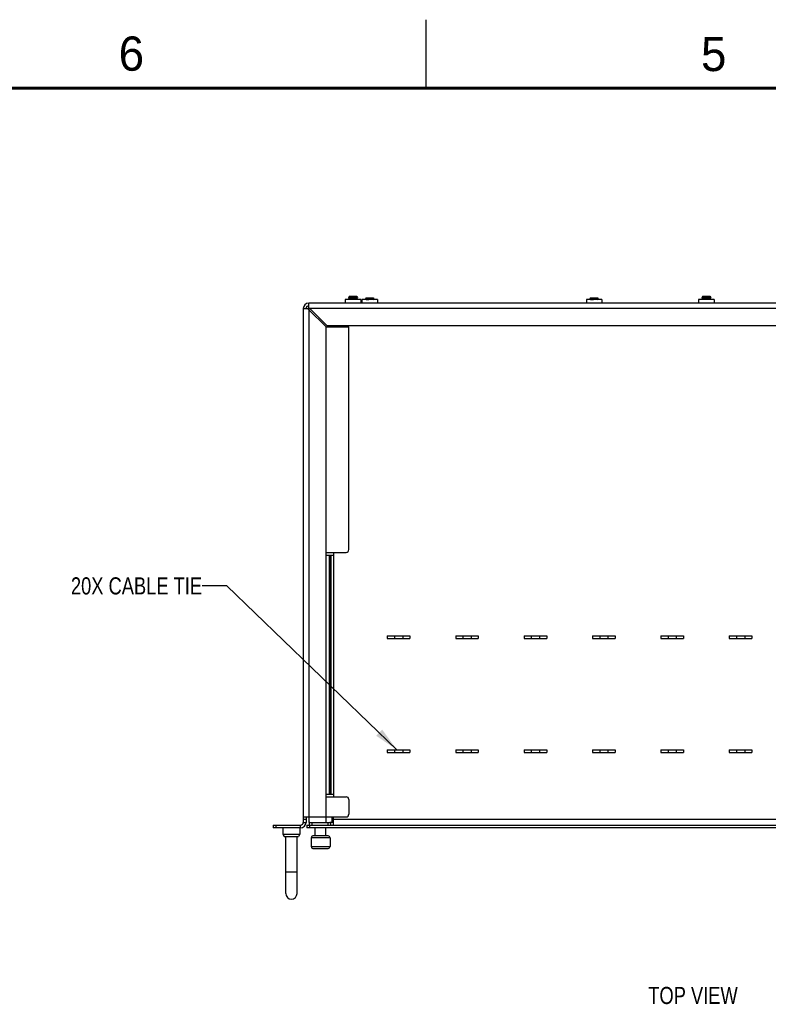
# Model space of a CAD drawing. Header units: inches. Extents: x 0 to 34, y 0 to 22.
# Tile 17 of 28: x 9.8 to 15.2, y 14.8 to 22. Entities that reach past the tile are written whole.
import ezdxf

# ---------------------------------------------------------------- set-up
doc = ezdxf.new("R2010")
doc.units = ezdxf.units.IN
doc.header["$LTSCALE"] = 1.87
doc.header["$MEASUREMENT"] = 0
doc.layers.get('0').update_dxf_attribs({"linetype": 'CONTINUOUS'})
doc.layers.add('02___PRT_ALL_AXES', color=7, linetype='CONTINUOUS')
doc.layers.add('DETAIL', color=7, linetype='CONTINUOUS')
doc.styles.get("Standard").update_dxf_attribs({"font": 'txt', "width": 0.8})
doc.styles.add('TEXTSTYLE_2', font='txt')
doc.dimstyles.get("Standard").update_dxf_attribs({"dimtxt": 0.125, "dimasz": 0.18, "dimexe": 0.125, "dimexo": 0.0625, "dimgap": 0.09, "dimtad": 0, "dimtih": 1, "dimtoh": 1, "dimzin": 4, "dimdsep": 46, "dimtxsty": 'STANDARD', "dimblk": '_FILLED', "dimblk1": '_FILLED', "dimblk2": '_FILLED', "dimcen": 0.09, "dimazin": 1, "dimtol": 1, "dimtp": 0.02, "dimtm": 0.02, "dimtfac": 1, "dimtofl": 0, "dimtmove": 0, "dimatfit": 3, "dimldrblk": '_FILLED', "dimfxl": 1, "dimtolj": 1, "dimtzin": 4, "dimarcsym": 0})

# ---------------------------------------------------------------- blocks, each defined once
blk = doc.blocks.new('_FILLED')
at = {"color": 0, "linetype": 'BYBLOCK'}
blk.add_solid([(0, 0), (-1, 0.174), (-1, -0.174)], dxfattribs=at)

msp = doc.modelspace()

# ---------------------------------------------------------------- linework, layer by layer
at = {"color": 2, "linetype": 'CONTINUOUS'}
msp.add_line((12.75, 21.5), (12.75, 22), dxfattribs=at)
at = {"color": 3, "linetype": 'CONTINUOUS'}
for p, q in [((11.8906, 19.8906), (11.8906, 19.9295)), ((17.7039, 19.9295), (11.8906, 19.9295)), ((11.8506, 19.8895), (11.8506, 16.1362)), ((11.8506, 19.8895), (11.8895, 19.8895)), ((12.0173, 19.7553), (11.89, 19.8825)), ((11.8906, 19.882), (11.8906, 16.1762)), ((12.0248, 19.7628), (11.8975, 19.8901)), ((17.6964, 19.8895), (11.8981, 19.8895)), ((12.0173, 16.1362), (12.0173, 19.7553)), ((12.0173, 19.7553), (12.1839, 19.7553)), ((17.5697, 19.7628), (12.0248, 19.7628)), ((12.0706, 19.7628), (12.0706, 19.7553)), ((12.1839, 18.1286), (12.1839, 19.7553)), ((12.0173, 18.1086), (12.1639, 18.1086)), ((12.0173, 18.0886), (12.0706, 18.0886)), ((12.039, 18.0886), (12.039, 16.3428)), ((12.0507, 16.3428), (12.0507, 18.0886)), ((12.0538, 16.3428), (12.0538, 18.0886)), ((12.0706, 18.1086), (12.0706, 16.3228)), ((12.4646, 17.4998), (12.4646, 17.4792)), ((12.4646, 17.4998), (12.6299, 17.4998)), ((12.4646, 17.4792), (12.6299, 17.4792)), ((12.5173, 17.4998), (12.5173, 17.4792)), ((12.5773, 17.4998), (12.5773, 17.4792)), ((12.6299, 17.4998), (12.6299, 17.4792)), ((12.9646, 17.4998), (12.9646, 17.4792)), ((12.9646, 17.4998), (13.1299, 17.4998)), ((12.9646, 17.4792), (13.1299, 17.4792)), ((13.0173, 17.4998), (13.0173, 17.4792)), ((13.0773, 17.4998), (13.0773, 17.4792)), ((13.1299, 17.4998), (13.1299, 17.4792)), ((13.4646, 17.4998), (13.4646, 17.4792)), ((13.4646, 17.4998), (13.6299, 17.4998)), ((13.4646, 17.4792), (13.6299, 17.4792)), ((13.5173, 17.4998), (13.5173, 17.4792)), ((13.5773, 17.4998), (13.5773, 17.4792)), ((13.6299, 17.4998), (13.6299, 17.4792)), ((13.9646, 17.4998), (13.9646, 17.4792)), ((13.9646, 17.4998), (14.1299, 17.4998)), ((13.9646, 17.4792), (14.1299, 17.4792)), ((14.0173, 17.4998), (14.0173, 17.4792)), ((14.0773, 17.4998), (14.0773, 17.4792)), ((14.1299, 17.4998), (14.1299, 17.4792)), ((14.4646, 17.4998), (14.4646, 17.4792)), ((14.4646, 17.4998), (14.6299, 17.4998)), ((14.4646, 17.4792), (14.6299, 17.4792)), ((14.5173, 17.4998), (14.5173, 17.4792)), ((14.5773, 17.4998), (14.5773, 17.4792)), ((14.6299, 17.4998), (14.6299, 17.4792)), ((14.9646, 17.4998), (15.1299, 17.4998)), ((14.9646, 17.4998), (14.9646, 17.4792)), ((14.9646, 17.4792), (15.1299, 17.4792)), ((15.0173, 17.4998), (15.0173, 17.4792)), ((15.0773, 17.4998), (15.0773, 17.4792)), ((15.1299, 17.4998), (15.1299, 17.4792)), ((12.4646, 16.6665), (12.4646, 16.6458)), ((12.4646, 16.6665), (12.6299, 16.6665)), ((12.4646, 16.6458), (12.6299, 16.6458)), ((12.5173, 16.6665), (12.5173, 16.6458)), ((12.5773, 16.6665), (12.5773, 16.6458)), ((12.6299, 16.6665), (12.6299, 16.6458)), ((12.9646, 16.6665), (12.9646, 16.6458)), ((12.9646, 16.6665), (13.1299, 16.6665)), ((12.9646, 16.6458), (13.1299, 16.6458)), ((13.0173, 16.6665), (13.0173, 16.6458)), ((13.0773, 16.6665), (13.0773, 16.6458)), ((13.1299, 16.6665), (13.1299, 16.6458)), ((13.4646, 16.6665), (13.4646, 16.6458)), ((13.4646, 16.6665), (13.6299, 16.6665)), ((13.4646, 16.6458), (13.6299, 16.6458)), ((13.5173, 16.6665), (13.5173, 16.6458)), ((13.5773, 16.6665), (13.5773, 16.6458)), ((13.6299, 16.6665), (13.6299, 16.6458)), ((13.9646, 16.6665), (14.1299, 16.6665)), ((13.9646, 16.6665), (13.9646, 16.6458)), ((13.9646, 16.6458), (14.1299, 16.6458)), ((14.0173, 16.6665), (14.0173, 16.6458)), ((14.0773, 16.6665), (14.0773, 16.6458)), ((14.1299, 16.6665), (14.1299, 16.6458)), ((14.4646, 16.6665), (14.6299, 16.6665)), ((14.4646, 16.6665), (14.4646, 16.6458)), ((14.4646, 16.6458), (14.6299, 16.6458)), ((14.5173, 16.6665), (14.5173, 16.6458)), ((14.5773, 16.6665), (14.5773, 16.6458)), ((14.6299, 16.6665), (14.6299, 16.6458)), ((14.9646, 16.6665), (15.1299, 16.6665)), ((14.9646, 16.6665), (14.9646, 16.6458)), ((14.9646, 16.6458), (15.1299, 16.6458)), ((15.0173, 16.6665), (15.0173, 16.6458)), ((15.0773, 16.6665), (15.0773, 16.6458)), ((15.1299, 16.6665), (15.1299, 16.6458)), ((12.0173, 16.3428), (12.0706, 16.3428)), ((12.0173, 16.3228), (12.1639, 16.3228)), ((12.1839, 16.3028), (12.1839, 16.1962)), ((11.6306, 16.1162), (11.8306, 16.1162)), ((11.8506, 16.1762), (12.1639, 16.1762)), ((11.8939, 16.1362), (11.8939, 16.1762)), ((11.8992, 16.1362), (11.8939, 16.1362)), ((12.0606, 16.1362), (12.0453, 16.1362)), ((12.0606, 16.1762), (12.0606, 16.1362)), ((12.0706, 16.1162), (12.0706, 16.1762)), ((17.5239, 16.1562), (12.0706, 16.1562)), ((17.7173, 16.0962), (11.8773, 16.0962))]:
    msp.add_line(p, q, dxfattribs=at)
at = {"color": 7, "linetype": 'CONTINUOUS'}
for p, q in [((12.1568, 19.9557), (12.1568, 19.9295)), ((12.271, 19.9557), (12.1568, 19.9557)), ((12.1811, 19.9679), (12.1813, 19.9681)), ((12.1811, 19.9679), (12.1811, 19.9666)), ((12.1811, 19.9666), (12.1813, 19.9664)), ((12.1811, 19.9574), (12.1813, 19.9576)), ((12.1811, 19.9574), (12.1811, 19.9561)), ((12.1811, 19.9561), (12.1813, 19.9559)), ((12.1881, 19.972), (12.1813, 19.9681)), ((12.1813, 19.9664), (12.1879, 19.9626)), ((12.1881, 19.9615), (12.1813, 19.9576)), ((12.1813, 19.9559), (12.1816, 19.9557)), ((12.1877, 19.9804), (12.1832, 19.9759)), ((12.1832, 19.9759), (12.1832, 19.9758)), ((12.1832, 19.9758), (12.1879, 19.9731)), ((12.1877, 19.9804), (12.2402, 19.9804)), ((12.1879, 19.9719), (12.1879, 19.9731)), ((12.1879, 19.9614), (12.1879, 19.9626)), ((12.2394, 19.9557), (12.2399, 19.9561)), ((12.2397, 19.9782), (12.2413, 19.9791)), ((12.2397, 19.9677), (12.2466, 19.9717)), ((12.2397, 19.9572), (12.2466, 19.9612)), ((12.2399, 19.9783), (12.2399, 19.9771)), ((12.2399, 19.9666), (12.2399, 19.9678)), ((12.2399, 19.9561), (12.2399, 19.9573)), ((12.2466, 19.9733), (12.24, 19.9772)), ((12.2466, 19.9628), (12.24, 19.9667)), ((12.2407, 19.9557), (12.24, 19.9562)), ((12.2402, 19.9804), (12.2413, 19.9792)), ((12.2413, 19.9792), (12.2413, 19.9791)), ((12.2467, 19.9731), (12.2466, 19.9733)), ((12.2467, 19.9718), (12.2466, 19.9717)), ((12.2466, 19.9628), (12.2467, 19.9626)), ((12.2467, 19.9613), (12.2466, 19.9612)), ((12.2467, 19.9731), (12.2467, 19.9718)), ((12.2467, 19.9613), (12.2467, 19.9626)), ((12.271, 19.9557), (12.271, 19.9295)), ((12.2795, 19.9557), (12.2795, 19.9295)), ((12.3937, 19.9557), (12.2795, 19.9557)), ((12.3108, 19.9589), (12.3053, 19.9557)), ((12.3103, 19.9672), (12.3059, 19.9628)), ((12.3059, 19.9628), (12.3059, 19.9626)), ((12.3059, 19.9626), (12.3106, 19.9599)), ((12.3103, 19.9672), (12.3628, 19.9672)), ((12.3106, 19.9588), (12.3106, 19.96)), ((12.3624, 19.9651), (12.364, 19.966)), ((12.3626, 19.9652), (12.3626, 19.964)), ((12.3693, 19.9602), (12.3626, 19.964)), ((12.3628, 19.9672), (12.364, 19.9661)), ((12.364, 19.9661), (12.364, 19.966)), ((12.3644, 19.9557), (12.3693, 19.9585)), ((12.3694, 19.96), (12.3693, 19.9602)), ((12.3694, 19.9587), (12.3693, 19.9585)), ((12.3694, 19.96), (12.3694, 19.9587)), ((12.3937, 19.9557), (12.3937, 19.9295)), ((13.9198, 19.9557), (13.9198, 19.9295)), ((14.034, 19.9557), (13.9198, 19.9557)), ((13.9511, 19.9589), (13.9457, 19.9557)), ((13.9507, 19.9672), (13.9462, 19.9628)), ((13.9462, 19.9628), (13.9462, 19.9626)), ((13.9462, 19.9626), (13.9509, 19.9599)), ((13.9507, 19.9672), (14.0032, 19.9672)), ((13.9509, 19.9588), (13.9509, 19.96)), ((14.0027, 19.9651), (14.0043, 19.966)), ((14.0029, 19.9652), (14.0029, 19.964)), ((14.0096, 19.9602), (14.003, 19.964)), ((14.0032, 19.9672), (14.0043, 19.9661)), ((14.0043, 19.9661), (14.0043, 19.966)), ((14.0048, 19.9557), (14.0096, 19.9585)), ((14.0097, 19.96), (14.0096, 19.9602)), ((14.0097, 19.9587), (14.0096, 19.9585)), ((14.0097, 19.96), (14.0097, 19.9587)), ((14.034, 19.9557), (14.034, 19.9295)), ((14.7402, 19.9557), (14.7402, 19.9295)), ((14.8543, 19.9557), (14.7402, 19.9557)), ((14.7645, 19.9679), (14.7646, 19.9681)), ((14.7645, 19.9679), (14.7645, 19.9666)), ((14.7645, 19.9666), (14.7646, 19.9664)), ((14.7645, 19.9574), (14.7646, 19.9576)), ((14.7645, 19.9574), (14.7645, 19.9561)), ((14.7645, 19.9561), (14.7646, 19.9559)), ((14.7714, 19.972), (14.7646, 19.9681)), ((14.7646, 19.9664), (14.7712, 19.9626)), ((14.7714, 19.9615), (14.7646, 19.9576)), ((14.7646, 19.9559), (14.7649, 19.9557)), ((14.771, 19.9804), (14.7665, 19.9759)), ((14.7665, 19.9759), (14.7666, 19.9758)), ((14.7666, 19.9758), (14.7712, 19.9731)), ((14.771, 19.9804), (14.8235, 19.9804)), ((14.7713, 19.9719), (14.7713, 19.9731)), ((14.7713, 19.9614), (14.7713, 19.9626)), ((14.8227, 19.9557), (14.8232, 19.9561)), ((14.8231, 19.9782), (14.8246, 19.9791)), ((14.8231, 19.9677), (14.8299, 19.9717)), ((14.8231, 19.9572), (14.8299, 19.9612)), ((14.8232, 19.9783), (14.8232, 19.9771)), ((14.8232, 19.9666), (14.8232, 19.9678)), ((14.8232, 19.9561), (14.8232, 19.9573)), ((14.8299, 19.9733), (14.8233, 19.9772)), ((14.8299, 19.9628), (14.8233, 19.9667)), ((14.824, 19.9557), (14.8233, 19.9562)), ((14.8235, 19.9804), (14.8247, 19.9792)), ((14.8247, 19.9792), (14.8246, 19.9791)), ((14.8301, 19.9731), (14.8299, 19.9733)), ((14.8301, 19.9718), (14.8299, 19.9717)), ((14.8299, 19.9628), (14.8301, 19.9626)), ((14.8301, 19.9613), (14.8299, 19.9612)), ((14.8301, 19.9731), (14.8301, 19.9718)), ((14.8301, 19.9613), (14.8301, 19.9626)), ((14.8543, 19.9557), (14.8543, 19.9295)), ((11.8896, 19.8872), (11.89, 19.8895)), ((11.8896, 19.8847), (11.8896, 19.8872)), ((12.0489, 19.7576), (12.0493, 19.7629)), ((12.05, 19.7628), (12.05, 19.7553)), ((12.0545, 19.7577), (12.0544, 19.7629)), ((12.0546, 19.7555), (12.0545, 19.7577)), ((11.6306, 16.1162), (11.6306, 16.0962)), ((11.6506, 16.1162), (11.6506, 16.0962)), ((11.8306, 16.0962), (11.8306, 16.1162)), ((11.8706, 16.1562), (11.8506, 16.1562)), ((11.8506, 16.1362), (11.8706, 16.1362)), ((11.8706, 16.1762), (11.8706, 16.1362)), ((11.8773, 16.1162), (11.8773, 16.0962)), ((11.8773, 16.1162), (17.7173, 16.1162)), ((11.8939, 16.1362), (11.8939, 16.1162)), ((11.8973, 16.1162), (11.8973, 16.0962)), ((11.8992, 16.1362), (12.0453, 16.1362)), ((11.9139, 16.1362), (11.9139, 16.1162)), ((12.0306, 16.1362), (12.0306, 16.1162)), ((12.0506, 16.1362), (12.0506, 16.1162)), ((12.0706, 16.1362), (12.0606, 16.1362)), ((11.8306, 16.0962), (11.6306, 16.0962)), ((11.7014, 16.0962), (11.7014, 16.0495)), ((11.7014, 16.0495), (11.7118, 16.0338)), ((11.7014, 16.0495), (11.8264, 16.0495)), ((11.8264, 16.0495), (11.8161, 16.0338)), ((11.8264, 16.0962), (11.8264, 16.0495)), ((11.7118, 16.0338), (11.8161, 16.0338)), ((11.7223, 15.6172), (11.7223, 16.0338)), ((11.8056, 15.6172), (11.8056, 16.0338)), ((11.9078, 16.024), (11.9078, 15.9593)), ((12.0467, 16.024), (11.9078, 16.024)), ((12.0336, 16.0371), (11.9209, 16.0371)), ((12.0467, 16.024), (12.0467, 15.9593)), ((11.9078, 15.9593), (12.0467, 15.9593)), ((11.9209, 15.9462), (12.0336, 15.9462)), ((11.8056, 15.7735), (11.7223, 15.7735))]:
    msp.add_line(p, q, dxfattribs=at)
at = {"color": 7, "linetype": 'CONTINUOUS', "const_width": 0.02}
msp.add_lwpolyline([(33.5, 21.5), (0.5, 21.5)], dxfattribs=at)
at = {"color": 3, "linetype": 'CONTINUOUS'}
for centre, radius, start, end in [((11.8906, 19.8895), 0.04, 90, 180), ((12.1639, 18.1286), 0.02, 270, 360), ((12.1639, 16.3028), 0.02, 0, 90), ((12.1639, 16.1962), 0.02, 270, 360), ((11.8306, 16.1362), 0.02, 270, 360)]:
    msp.add_arc(centre, radius, start, end, dxfattribs=at)
at = {"color": 7, "linetype": 'CONTINUOUS'}
for centre, radius, start, end in [((11.8906, 19.8895), 0.02, 90, 180), ((12.0497, 19.7317), 0.0333, 109.45392, 134.30785), ((12.2853, 19.7468), 0.2366, 177.4002, 177.89429), ((12.0543, 19.7551), 0.01, 2.5, 52.68014), ((11.8306, 16.1362), 0.04, 270, 360), ((11.9209, 16.024), 0.0131, 90, 180), ((12.0336, 16.024), 0.0131, 0, 90), ((11.9209, 15.9593), 0.0131, 180, 270), ((12.0336, 15.9593), 0.0131, 270, 360), ((11.7639, 15.6172), 0.0417, 180, 360)]:
    msp.add_arc(centre, radius, start, end, dxfattribs=at)
for points, knots in [([(12.2466, 19.9717), (12.2465, 19.9716), (12.2461, 19.9715), (12.2453, 19.9713), (12.2443, 19.9712), (12.2431, 19.971), (12.2416, 19.9709), (12.239, 19.9707), (12.2353, 19.9704), (12.2302, 19.9701), (12.2245, 19.9697), (12.2186, 19.9694), (12.2125, 19.9691), (12.2065, 19.9688), (12.2006, 19.9685), (12.1951, 19.9682), (12.1904, 19.9679), (12.1871, 19.9676), (12.1849, 19.9674), (12.1836, 19.9673), (12.1826, 19.9671), (12.1818, 19.9669), (12.1814, 19.9668), (12.1811, 19.9667), (12.1811, 19.9666)], [0, 0, 0, 0, 0.007237, 0.018763, 0.034385, 0.053743, 0.076494, 0.103195, 0.168375, 0.247097, 0.335307, 0.427893, 0.519889, 0.612649, 0.703842, 0.788181, 0.860951, 0.918837, 0.941799, 0.961365, 0.977224, 0.988999, 0.996493, 1, 1, 1, 1]), ([(12.2466, 19.9612), (12.2465, 19.9611), (12.2461, 19.961), (12.2453, 19.9608), (12.2443, 19.9607), (12.2431, 19.9605), (12.2416, 19.9604), (12.239, 19.9602), (12.2353, 19.9599), (12.2302, 19.9596), (12.2245, 19.9592), (12.2186, 19.9589), (12.2125, 19.9586), (12.2065, 19.9583), (12.2006, 19.958), (12.1951, 19.9577), (12.1904, 19.9574), (12.1871, 19.9571), (12.1849, 19.9569), (12.1836, 19.9568), (12.1826, 19.9566), (12.1818, 19.9564), (12.1814, 19.9563), (12.1811, 19.9562), (12.1811, 19.9561)], [0, 0, 0, 0, 0.007232, 0.01876, 0.034389, 0.053736, 0.076488, 0.1032, 0.168375, 0.247096, 0.335306, 0.427894, 0.519891, 0.612654, 0.70384, 0.788183, 0.860949, 0.918836, 0.941797, 0.961364, 0.977219, 0.989002, 0.99649, 1, 1, 1, 1]), ([(12.1813, 19.9681), (12.1814, 19.9681), (12.1818, 19.9683), (12.1825, 19.9684), (12.1835, 19.9686), (12.1848, 19.9687), (12.1863, 19.9688), (12.1888, 19.9691), (12.1925, 19.9693), (12.1976, 19.9697), (12.2033, 19.97), (12.2093, 19.9703), (12.2154, 19.9706), (12.2214, 19.9709), (12.2273, 19.9712), (12.2327, 19.9715), (12.2374, 19.9719), (12.2408, 19.9721), (12.243, 19.9723), (12.2442, 19.9725), (12.2453, 19.9726), (12.246, 19.9728), (12.2465, 19.9729), (12.2467, 19.9731), (12.2467, 19.9731)], [0, 0, 0, 0, 0.007231, 0.018762, 0.034385, 0.053738, 0.076495, 0.103195, 0.168376, 0.247097, 0.335306, 0.427892, 0.519884, 0.612646, 0.703841, 0.788182, 0.860945, 0.918833, 0.9418, 0.961363, 0.977222, 0.988999, 0.996492, 1, 1, 1, 1]), ([(12.1813, 19.9576), (12.1814, 19.9576), (12.1818, 19.9578), (12.1825, 19.9579), (12.1835, 19.9581), (12.1848, 19.9582), (12.1863, 19.9583), (12.1888, 19.9586), (12.1925, 19.9588), (12.1976, 19.9592), (12.2033, 19.9595), (12.2093, 19.9598), (12.2154, 19.9601), (12.2214, 19.9604), (12.2273, 19.9607), (12.2327, 19.961), (12.2374, 19.9614), (12.2408, 19.9616), (12.243, 19.9618), (12.2442, 19.962), (12.2453, 19.9621), (12.246, 19.9623), (12.2465, 19.9624), (12.2467, 19.9626), (12.2467, 19.9626)], [0, 0, 0, 0, 0.007233, 0.018764, 0.034385, 0.053743, 0.07649, 0.103197, 0.168378, 0.247097, 0.335306, 0.427913, 0.51989, 0.612647, 0.703841, 0.788181, 0.860948, 0.918835, 0.941802, 0.961358, 0.97722, 0.989, 0.996489, 1, 1, 1, 1]), ([(12.1963, 19.9769), (12.1953, 19.9768), (12.1936, 19.9767), (12.1911, 19.9766), (12.1889, 19.9765), (12.187, 19.9764), (12.1855, 19.9763), (12.1844, 19.9762), (12.1837, 19.9761), (12.1833, 19.976), (12.1832, 19.9759), (12.1832, 19.9759)], [0, 0, 0, 0, 0.213114, 0.405101, 0.573237, 0.715288, 0.830061, 0.916249, 0.972865, 0.99001, 1, 1, 1, 1]), ([(12.1879, 19.9731), (12.1879, 19.9732), (12.1881, 19.9734), (12.1885, 19.9735), (12.1891, 19.9737), (12.1902, 19.9739), (12.1922, 19.9741), (12.1951, 19.9744), (12.1987, 19.9747), (12.2029, 19.9751), (12.2075, 19.9754), (12.2122, 19.9757), (12.2169, 19.9759), (12.2216, 19.9763), (12.2261, 19.9766), (12.2302, 19.9769), (12.2336, 19.9772), (12.2363, 19.9775), (12.2381, 19.9777), (12.2391, 19.978), (12.2395, 19.9781), (12.2397, 19.9781)], [0, 0, 0, 0, 0.003955, 0.011487, 0.023079, 0.03859, 0.080066, 0.136322, 0.207144, 0.289495, 0.378946, 0.470457, 0.560972, 0.652448, 0.740477, 0.820121, 0.887264, 0.939325, 0.977161, 0.990609, 1, 1, 1, 1]), ([(12.2397, 19.9677), (12.2396, 19.9676), (12.2393, 19.9675), (12.2383, 19.9673), (12.2366, 19.967), (12.2339, 19.9667), (12.2305, 19.9664), (12.2265, 19.9661), (12.222, 19.9658), (12.2173, 19.9655), (12.2125, 19.9652), (12.2078, 19.9649), (12.2031, 19.9646), (12.1989, 19.9642), (12.1952, 19.9639), (12.1923, 19.9636), (12.1903, 19.9634), (12.1891, 19.9632), (12.1885, 19.963), (12.1881, 19.9629), (12.1879, 19.9627), (12.1879, 19.9626)], [0, 0, 0, 0, 0.008408, 0.02094, 0.057375, 0.108074, 0.17418, 0.253299, 0.34135, 0.433296, 0.524462, 0.61652, 0.706776, 0.790071, 0.861836, 0.918898, 0.960914, 0.976633, 0.988383, 0.996005, 1, 1, 1, 1]), ([(12.2399, 19.9771), (12.2399, 19.977), (12.2397, 19.9768), (12.2394, 19.9767), (12.2388, 19.9766), (12.2376, 19.9763), (12.2356, 19.9761), (12.2326, 19.9758), (12.229, 19.9755), (12.2247, 19.9752), (12.2201, 19.9748), (12.2154, 19.9745), (12.2106, 19.9743), (12.2059, 19.9739), (12.2014, 19.9736), (12.1973, 19.9733), (12.1939, 19.973), (12.1913, 19.9727), (12.1896, 19.9725), (12.1886, 19.9722), (12.1882, 19.9721), (12.1881, 19.972)], [0, 0, 0, 0, 0.00399, 0.011619, 0.023369, 0.039093, 0.081113, 0.138165, 0.209927, 0.293223, 0.383477, 0.475532, 0.5667, 0.658649, 0.7467, 0.82582, 0.891929, 0.94263, 0.979058, 0.991589, 1, 1, 1, 1]), ([(12.1881, 19.9615), (12.1882, 19.9616), (12.1886, 19.9617), (12.1896, 19.962), (12.1913, 19.9622), (12.1939, 19.9625), (12.1973, 19.9628), (12.2014, 19.9631), (12.2059, 19.9634), (12.2106, 19.9638), (12.2154, 19.964), (12.2201, 19.9643), (12.2247, 19.9647), (12.229, 19.965), (12.2326, 19.9653), (12.2356, 19.9656), (12.2376, 19.9658), (12.2388, 19.9661), (12.2394, 19.9662), (12.2397, 19.9664), (12.2399, 19.9665), (12.2399, 19.9666)], [0, 0, 0, 0, 0.008408, 0.02094, 0.057375, 0.108074, 0.17418, 0.253299, 0.34135, 0.433296, 0.524462, 0.61652, 0.706776, 0.790071, 0.861836, 0.918898, 0.960914, 0.976633, 0.988383, 0.996005, 1, 1, 1, 1]), ([(12.2413, 19.9791), (12.2412, 19.9791), (12.2411, 19.979), (12.2405, 19.9789), (12.2396, 19.9788), (12.2381, 19.9786), (12.2362, 19.9785), (12.2338, 19.9784), (12.23, 19.9782), (12.2246, 19.9779), (12.2176, 19.9777), (12.2103, 19.9774), (12.2032, 19.9772), (12.1985, 19.977), (12.1963, 19.9769)], [0, 0, 0, 0, 0.004599, 0.011899, 0.03469, 0.068147, 0.111485, 0.163799, 0.22416, 0.364742, 0.523546, 0.689631, 0.851907, 1, 1, 1, 1]), ([(12.2397, 19.9572), (12.2396, 19.9571), (12.2392, 19.957), (12.2384, 19.9568), (12.2373, 19.9566), (12.2354, 19.9564), (12.2323, 19.9561), (12.2296, 19.9559), (12.2281, 19.9557)], [0, 0, 0, 0, 0.045288, 0.115276, 0.208226, 0.321463, 0.617211, 1, 1, 1, 1]), ([(12.3189, 19.9637), (12.318, 19.9637), (12.3162, 19.9636), (12.3137, 19.9635), (12.3115, 19.9634), (12.3097, 19.9633), (12.3082, 19.9632), (12.3071, 19.963), (12.3064, 19.9629), (12.306, 19.9628), (12.3059, 19.9628), (12.3059, 19.9628)], [0, 0, 0, 0, 0.213114, 0.405101, 0.573237, 0.715288, 0.830061, 0.916249, 0.972865, 0.99001, 1, 1, 1, 1]), ([(12.3092, 19.9557), (12.3116, 19.9559), (12.317, 19.9563), (12.3259, 19.9569), (12.3358, 19.9574), (12.3442, 19.9578), (12.3508, 19.9581), (12.3553, 19.9584), (12.3594, 19.9587), (12.3628, 19.9589), (12.3655, 19.9592), (12.3673, 19.9594), (12.3684, 19.9596), (12.3689, 19.9597), (12.3692, 19.9598), (12.3694, 19.96), (12.3694, 19.96)], [0, 0, 0, 0, 0.116997, 0.271581, 0.440186, 0.608668, 0.690892, 0.767323, 0.834958, 0.891591, 0.936046, 0.969612, 0.981987, 0.991146, 0.997026, 1, 1, 1, 1]), ([(12.3106, 19.96), (12.3106, 19.9601), (12.3108, 19.9602), (12.3111, 19.9604), (12.3117, 19.9605), (12.3129, 19.9608), (12.3149, 19.961), (12.3178, 19.9613), (12.3214, 19.9616), (12.3256, 19.9619), (12.3302, 19.9622), (12.3349, 19.9625), (12.3396, 19.9628), (12.3443, 19.9631), (12.3488, 19.9635), (12.3528, 19.9638), (12.3563, 19.9641), (12.359, 19.9644), (12.3608, 19.9646), (12.3618, 19.9648), (12.3622, 19.965), (12.3623, 19.965)], [0, 0, 0, 0, 0.003955, 0.011487, 0.023079, 0.03859, 0.080066, 0.136322, 0.207144, 0.289495, 0.378946, 0.470457, 0.560972, 0.652448, 0.740477, 0.820121, 0.887264, 0.939325, 0.977161, 0.990609, 1, 1, 1, 1]), ([(12.3626, 19.964), (12.3626, 19.9639), (12.3624, 19.9637), (12.362, 19.9636), (12.3614, 19.9634), (12.3603, 19.9632), (12.3583, 19.963), (12.3553, 19.9627), (12.3516, 19.9624), (12.3474, 19.962), (12.3428, 19.9617), (12.338, 19.9614), (12.3332, 19.9611), (12.3285, 19.9608), (12.324, 19.9605), (12.32, 19.9602), (12.3166, 19.9599), (12.3139, 19.9596), (12.3122, 19.9593), (12.3112, 19.9591), (12.3109, 19.959), (12.3108, 19.9589)], [0, 0, 0, 0, 0.00399, 0.011619, 0.023369, 0.039093, 0.081113, 0.138165, 0.209927, 0.293223, 0.383477, 0.475532, 0.5667, 0.658649, 0.7467, 0.82582, 0.891929, 0.94263, 0.979058, 0.991589, 1, 1, 1, 1]), ([(12.364, 19.966), (12.3639, 19.9659), (12.3637, 19.9659), (12.3632, 19.9658), (12.3623, 19.9656), (12.3608, 19.9655), (12.3588, 19.9654), (12.3565, 19.9653), (12.3527, 19.9651), (12.3473, 19.9648), (12.3403, 19.9645), (12.333, 19.9643), (12.3258, 19.964), (12.3212, 19.9638), (12.3189, 19.9637)], [0, 0, 0, 0, 0.004599, 0.011899, 0.03469, 0.068147, 0.111485, 0.163799, 0.22416, 0.364742, 0.523546, 0.689631, 0.851907, 1, 1, 1, 1]), ([(12.3693, 19.9585), (12.3691, 19.9585), (12.3686, 19.9583), (12.3678, 19.9582), (12.3666, 19.958), (12.3651, 19.9578), (12.3632, 19.9577), (12.3602, 19.9574), (12.3557, 19.9571), (12.3497, 19.9568), (12.3432, 19.9564), (12.3364, 19.9561), (12.3319, 19.9559), (12.3296, 19.9557)], [0, 0, 0, 0, 0.013786, 0.036343, 0.067166, 0.105329, 0.150861, 0.204733, 0.335449, 0.490483, 0.659171, 0.829482, 1, 1, 1, 1]), ([(13.9593, 19.9637), (13.9583, 19.9637), (13.9566, 19.9636), (13.9541, 19.9635), (13.9519, 19.9634), (13.95, 19.9633), (13.9485, 19.9632), (13.9474, 19.963), (13.9467, 19.9629), (13.9463, 19.9628), (13.9462, 19.9628), (13.9462, 19.9628)], [0, 0, 0, 0, 0.213114, 0.405101, 0.573237, 0.715288, 0.830061, 0.916249, 0.972865, 0.99001, 1, 1, 1, 1]), ([(13.9496, 19.9557), (13.9519, 19.9559), (13.9574, 19.9563), (13.9662, 19.9569), (13.9761, 19.9574), (13.9845, 19.9578), (13.9911, 19.9581), (13.9957, 19.9584), (13.9997, 19.9587), (14.0031, 19.9589), (14.0058, 19.9592), (14.0076, 19.9594), (14.0087, 19.9596), (14.0092, 19.9597), (14.0096, 19.9598), (14.0097, 19.96), (14.0097, 19.96)], [0, 0, 0, 0, 0.116997, 0.271581, 0.440186, 0.608668, 0.690892, 0.767323, 0.834958, 0.891591, 0.936046, 0.969612, 0.981987, 0.991146, 0.997026, 1, 1, 1, 1]), ([(13.9509, 19.96), (13.9509, 19.9601), (13.9511, 19.9602), (13.9515, 19.9604), (13.9521, 19.9605), (13.9532, 19.9608), (13.9552, 19.961), (13.9581, 19.9613), (13.9617, 19.9616), (13.9659, 19.9619), (13.9705, 19.9622), (13.9752, 19.9625), (13.9799, 19.9628), (13.9846, 19.9631), (13.9891, 19.9635), (13.9932, 19.9638), (13.9966, 19.9641), (13.9993, 19.9644), (14.0011, 19.9646), (14.0021, 19.9648), (14.0025, 19.965), (14.0027, 19.965)], [0, 0, 0, 0, 0.003955, 0.011487, 0.023079, 0.03859, 0.080066, 0.136322, 0.207144, 0.289495, 0.378946, 0.470457, 0.560972, 0.652448, 0.740477, 0.820121, 0.887264, 0.939325, 0.977161, 0.990609, 1, 1, 1, 1]), ([(14.0029, 19.964), (14.0029, 19.9639), (14.0027, 19.9637), (14.0024, 19.9636), (14.0018, 19.9634), (14.0006, 19.9632), (13.9986, 19.963), (13.9956, 19.9627), (13.992, 19.9624), (13.9877, 19.962), (13.9831, 19.9617), (13.9784, 19.9614), (13.9736, 19.9611), (13.9689, 19.9608), (13.9644, 19.9605), (13.9603, 19.9602), (13.9569, 19.9599), (13.9543, 19.9596), (13.9526, 19.9593), (13.9516, 19.9591), (13.9512, 19.959), (13.9511, 19.9589)], [0, 0, 0, 0, 0.00399, 0.011619, 0.023369, 0.039093, 0.081113, 0.138165, 0.209927, 0.293223, 0.383477, 0.475532, 0.5667, 0.658649, 0.7467, 0.82582, 0.891929, 0.94263, 0.979058, 0.991589, 1, 1, 1, 1]), ([(14.0043, 19.966), (14.0042, 19.9659), (14.0041, 19.9659), (14.0035, 19.9658), (14.0026, 19.9656), (14.0011, 19.9655), (13.9992, 19.9654), (13.9968, 19.9653), (13.993, 19.9651), (13.9876, 19.9648), (13.9806, 19.9645), (13.9733, 19.9643), (13.9662, 19.964), (13.9615, 19.9638), (13.9593, 19.9637)], [0, 0, 0, 0, 0.004599, 0.011899, 0.03469, 0.068147, 0.111485, 0.163799, 0.22416, 0.364742, 0.523546, 0.689631, 0.851907, 1, 1, 1, 1]), ([(14.0096, 19.9585), (14.0094, 19.9585), (14.009, 19.9583), (14.0081, 19.9582), (14.0069, 19.958), (14.0054, 19.9578), (14.0036, 19.9577), (14.0005, 19.9574), (13.996, 19.9571), (13.99, 19.9568), (13.9835, 19.9564), (13.9767, 19.9561), (13.9722, 19.9559), (13.97, 19.9557)], [0, 0, 0, 0, 0.013786, 0.036343, 0.067166, 0.105329, 0.150861, 0.204733, 0.335449, 0.490483, 0.659171, 0.829482, 1, 1, 1, 1]), ([(14.8299, 19.9717), (14.8298, 19.9716), (14.8294, 19.9715), (14.8287, 19.9713), (14.8276, 19.9712), (14.8264, 19.971), (14.8249, 19.9709), (14.8224, 19.9707), (14.8186, 19.9704), (14.8136, 19.9701), (14.8079, 19.9697), (14.8019, 19.9694), (14.7958, 19.9691), (14.7898, 19.9688), (14.7839, 19.9685), (14.7785, 19.9682), (14.7738, 19.9679), (14.7704, 19.9676), (14.7682, 19.9674), (14.7669, 19.9673), (14.7659, 19.9671), (14.7651, 19.9669), (14.7647, 19.9668), (14.7645, 19.9667), (14.7645, 19.9666)], [0, 0, 0, 0, 0.007237, 0.018763, 0.034385, 0.053743, 0.076494, 0.103195, 0.168375, 0.247097, 0.335307, 0.427893, 0.519889, 0.612649, 0.703842, 0.788181, 0.860951, 0.918837, 0.941799, 0.961365, 0.977224, 0.988999, 0.996493, 1, 1, 1, 1]), ([(14.8299, 19.9612), (14.8298, 19.9611), (14.8294, 19.961), (14.8287, 19.9608), (14.8276, 19.9607), (14.8264, 19.9605), (14.8249, 19.9604), (14.8224, 19.9602), (14.8186, 19.9599), (14.8136, 19.9596), (14.8079, 19.9592), (14.8019, 19.9589), (14.7958, 19.9586), (14.7898, 19.9583), (14.7839, 19.958), (14.7785, 19.9577), (14.7738, 19.9574), (14.7704, 19.9571), (14.7682, 19.9569), (14.7669, 19.9568), (14.7659, 19.9566), (14.7651, 19.9564), (14.7647, 19.9563), (14.7645, 19.9562), (14.7645, 19.9561)], [0, 0, 0, 0, 0.007232, 0.01876, 0.034389, 0.053736, 0.076488, 0.1032, 0.168375, 0.247096, 0.335306, 0.427894, 0.519891, 0.612654, 0.70384, 0.788183, 0.860949, 0.918836, 0.941797, 0.961364, 0.977219, 0.989002, 0.99649, 1, 1, 1, 1]), ([(14.7646, 19.9681), (14.7647, 19.9681), (14.7651, 19.9683), (14.7659, 19.9684), (14.7669, 19.9686), (14.7681, 19.9687), (14.7696, 19.9688), (14.7721, 19.9691), (14.7759, 19.9693), (14.781, 19.9697), (14.7866, 19.97), (14.7926, 19.9703), (14.7987, 19.9706), (14.8047, 19.9709), (14.8106, 19.9712), (14.816, 19.9715), (14.8208, 19.9719), (14.8241, 19.9721), (14.8263, 19.9723), (14.8276, 19.9725), (14.8286, 19.9726), (14.8294, 19.9728), (14.8298, 19.9729), (14.8301, 19.9731), (14.8301, 19.9731)], [0, 0, 0, 0, 0.007231, 0.018762, 0.034385, 0.053738, 0.076495, 0.103195, 0.168376, 0.247097, 0.335306, 0.427892, 0.519884, 0.612646, 0.703841, 0.788182, 0.860945, 0.918833, 0.9418, 0.961363, 0.977222, 0.988999, 0.996492, 1, 1, 1, 1]), ([(14.7646, 19.9576), (14.7647, 19.9576), (14.7651, 19.9578), (14.7659, 19.9579), (14.7669, 19.9581), (14.7681, 19.9582), (14.7696, 19.9583), (14.7721, 19.9586), (14.7759, 19.9588), (14.781, 19.9592), (14.7866, 19.9595), (14.7926, 19.9598), (14.7987, 19.9601), (14.8047, 19.9604), (14.8106, 19.9607), (14.816, 19.961), (14.8208, 19.9614), (14.8241, 19.9616), (14.8263, 19.9618), (14.8276, 19.962), (14.8286, 19.9621), (14.8294, 19.9623), (14.8298, 19.9624), (14.8301, 19.9626), (14.8301, 19.9626)], [0, 0, 0, 0, 0.007233, 0.018764, 0.034385, 0.053743, 0.07649, 0.103197, 0.168378, 0.247097, 0.335306, 0.427913, 0.51989, 0.612647, 0.703841, 0.788181, 0.860948, 0.918835, 0.941802, 0.961358, 0.97722, 0.989, 0.996489, 1, 1, 1, 1]), ([(14.7796, 19.9769), (14.7787, 19.9768), (14.7769, 19.9767), (14.7744, 19.9766), (14.7722, 19.9765), (14.7703, 19.9764), (14.7688, 19.9763), (14.7677, 19.9762), (14.767, 19.9761), (14.7667, 19.976), (14.7666, 19.9759), (14.7665, 19.9759)], [0, 0, 0, 0, 0.213114, 0.405101, 0.573237, 0.715288, 0.830061, 0.916249, 0.972865, 0.99001, 1, 1, 1, 1]), ([(14.7713, 19.9731), (14.7713, 19.9732), (14.7714, 19.9734), (14.7718, 19.9735), (14.7724, 19.9737), (14.7736, 19.9739), (14.7755, 19.9741), (14.7784, 19.9744), (14.7821, 19.9747), (14.7863, 19.9751), (14.7908, 19.9754), (14.7955, 19.9757), (14.8003, 19.9759), (14.8049, 19.9763), (14.8094, 19.9766), (14.8135, 19.9769), (14.8169, 19.9772), (14.8197, 19.9775), (14.8214, 19.9777), (14.8225, 19.978), (14.8228, 19.9781), (14.823, 19.9781)], [0, 0, 0, 0, 0.003955, 0.011487, 0.023079, 0.03859, 0.080066, 0.136322, 0.207144, 0.289495, 0.378946, 0.470457, 0.560972, 0.652448, 0.740477, 0.820121, 0.887264, 0.939325, 0.977161, 0.990609, 1, 1, 1, 1]), ([(14.8231, 19.9677), (14.8229, 19.9676), (14.8226, 19.9675), (14.8216, 19.9673), (14.8199, 19.967), (14.8173, 19.9667), (14.8139, 19.9664), (14.8098, 19.9661), (14.8053, 19.9658), (14.8006, 19.9655), (14.7958, 19.9652), (14.7911, 19.9649), (14.7865, 19.9646), (14.7822, 19.9642), (14.7785, 19.9639), (14.7756, 19.9636), (14.7736, 19.9634), (14.7724, 19.9632), (14.7718, 19.963), (14.7714, 19.9629), (14.7713, 19.9627), (14.7713, 19.9626)], [0, 0, 0, 0, 0.008408, 0.02094, 0.057375, 0.108074, 0.17418, 0.253299, 0.34135, 0.433296, 0.524462, 0.61652, 0.706776, 0.790071, 0.861836, 0.918898, 0.960914, 0.976633, 0.988383, 0.996005, 1, 1, 1, 1]), ([(14.8232, 19.9771), (14.8232, 19.977), (14.8231, 19.9768), (14.8227, 19.9767), (14.8221, 19.9766), (14.8209, 19.9763), (14.8189, 19.9761), (14.816, 19.9758), (14.8123, 19.9755), (14.808, 19.9752), (14.8034, 19.9748), (14.7987, 19.9745), (14.7939, 19.9743), (14.7892, 19.9739), (14.7847, 19.9736), (14.7807, 19.9733), (14.7773, 19.973), (14.7746, 19.9727), (14.7729, 19.9725), (14.7719, 19.9722), (14.7716, 19.9721), (14.7714, 19.972)], [0, 0, 0, 0, 0.00399, 0.011619, 0.023369, 0.039093, 0.081113, 0.138165, 0.209927, 0.293223, 0.383477, 0.475532, 0.5667, 0.658649, 0.7467, 0.82582, 0.891929, 0.94263, 0.979058, 0.991589, 1, 1, 1, 1]), ([(14.7714, 19.9615), (14.7716, 19.9616), (14.7719, 19.9617), (14.7729, 19.962), (14.7746, 19.9622), (14.7773, 19.9625), (14.7807, 19.9628), (14.7847, 19.9631), (14.7892, 19.9634), (14.7939, 19.9638), (14.7987, 19.964), (14.8034, 19.9643), (14.808, 19.9647), (14.8123, 19.965), (14.816, 19.9653), (14.8189, 19.9656), (14.8209, 19.9658), (14.8221, 19.9661), (14.8227, 19.9662), (14.8231, 19.9664), (14.8232, 19.9665), (14.8232, 19.9666)], [0, 0, 0, 0, 0.008408, 0.02094, 0.057375, 0.108074, 0.17418, 0.253299, 0.34135, 0.433296, 0.524462, 0.61652, 0.706776, 0.790071, 0.861836, 0.918898, 0.960914, 0.976633, 0.988383, 0.996005, 1, 1, 1, 1]), ([(14.8246, 19.9791), (14.8246, 19.9791), (14.8244, 19.979), (14.8239, 19.9789), (14.8229, 19.9788), (14.8214, 19.9786), (14.8195, 19.9785), (14.8172, 19.9784), (14.8134, 19.9782), (14.808, 19.9779), (14.801, 19.9777), (14.7936, 19.9774), (14.7865, 19.9772), (14.7818, 19.977), (14.7796, 19.9769)], [0, 0, 0, 0, 0.004599, 0.011899, 0.03469, 0.068147, 0.111485, 0.163799, 0.22416, 0.364742, 0.523546, 0.689631, 0.851907, 1, 1, 1, 1]), ([(14.8231, 19.9572), (14.8229, 19.9571), (14.8225, 19.957), (14.8217, 19.9568), (14.8206, 19.9566), (14.8187, 19.9564), (14.8156, 19.9561), (14.813, 19.9559), (14.8115, 19.9557)], [0, 0, 0, 0, 0.045288, 0.115276, 0.208226, 0.321463, 0.617211, 1, 1, 1, 1])]:
    msp.add_open_spline(points, degree=3, knots=knots, dxfattribs=at)
for points in [[(12.2397, 19.9781), (12.2397, 19.9782), (12.2397, 19.9782), (12.2397, 19.9782)], [(12.3623, 19.965), (12.3624, 19.965), (12.3624, 19.9651), (12.3624, 19.9651)], [(14.0027, 19.965), (14.0027, 19.965), (14.0027, 19.9651), (14.0027, 19.9651)], [(14.823, 19.9781), (14.823, 19.9782), (14.823, 19.9782), (14.8231, 19.9782)], [(11.8906, 19.8901), (11.8921, 19.8906), (11.8938, 19.8907), (11.8954, 19.8904)], [(11.8975, 19.8901), (11.8975, 19.8901), (11.8975, 19.8901), (11.8975, 19.89)]]:
    msp.add_open_spline(points, degree=3, dxfattribs=at)
at = {"color": 3, "linetype": 'CONTINUOUS'}
for points, knots in [([(11.89, 19.8825), (11.8897, 19.8829), (11.8892, 19.8835), (11.8885, 19.8851), (11.8884, 19.8864), (11.8885, 19.8872)], [0, 0, 0, 0, 0.254828, 0.50008, 1, 1, 1, 1]), ([(11.8885, 19.8872), (11.8886, 19.8878), (11.8889, 19.8886), (11.8894, 19.8893), (11.8895, 19.8895)], [0, 0, 0, 0, 0.740616, 1, 1, 1, 1]), ([(11.8906, 19.8906), (11.8913, 19.8911), (11.8929, 19.8918), (11.8946, 19.8916), (11.8954, 19.8914)], [0, 0, 0, 0, 0.503303, 1, 1, 1, 1]), ([(11.8954, 19.8914), (11.8956, 19.8913), (11.8964, 19.891), (11.8971, 19.8905), (11.8975, 19.8901)], [0, 0, 0, 0, 0.24482, 1, 1, 1, 1])]:
    msp.add_open_spline(points, degree=3, knots=knots, dxfattribs=at)
at = {"layer": '02___PRT_ALL_AXES', "color": 7, "linetype": 'CONTINUOUS'}
for p, q in [((11.9379, 16.0371), (11.9379, 16.0962)), ((12.0166, 16.0371), (12.0166, 16.0962))]:
    msp.add_line(p, q, dxfattribs=at)

# ---------------------------------------------------------------- texts
at = {"color": 2, "linetype": 'CONTINUOUS', "char_height": 0.25, "width": 0.25, "attachment_point": 1, "line_spacing_factor": 0.9, "style": 'TEXTSTYLE_2'}
for s, insert in [('6', (10.5012, 21.8772)), ('5', (14.7577, 21.8747))]:
    msp.add_mtext(s, dxfattribs=dict(at, insert=insert))
at = {"layer": 'DETAIL', "color": 2, "linetype": 'CONTINUOUS', "char_height": 0.125, "line_spacing_factor": 0.9}
for s, insert, width, attachment_point in [('20X CABLE TIE', (11.1111, 17.9264), 1.3, 3), ('TOP VIEW', (14.3725, 14.9345), 0.8, 1)]:
    msp.add_mtext(s, dxfattribs=dict(at, insert=insert, width=width, attachment_point=attachment_point))

# ---------------------------------------------------------------- leaders
at = {"layer": 'DETAIL', "color": 2, "linetype": 'CONTINUOUS'}
msp.add_leader([(12.5352, 16.6665), (11.2911, 17.8639), (11.1111, 17.8639)], dimstyle='STANDARD', override={"dimtad": 0}, dxfattribs=at)

doc.saveas('drawing.dxf')
